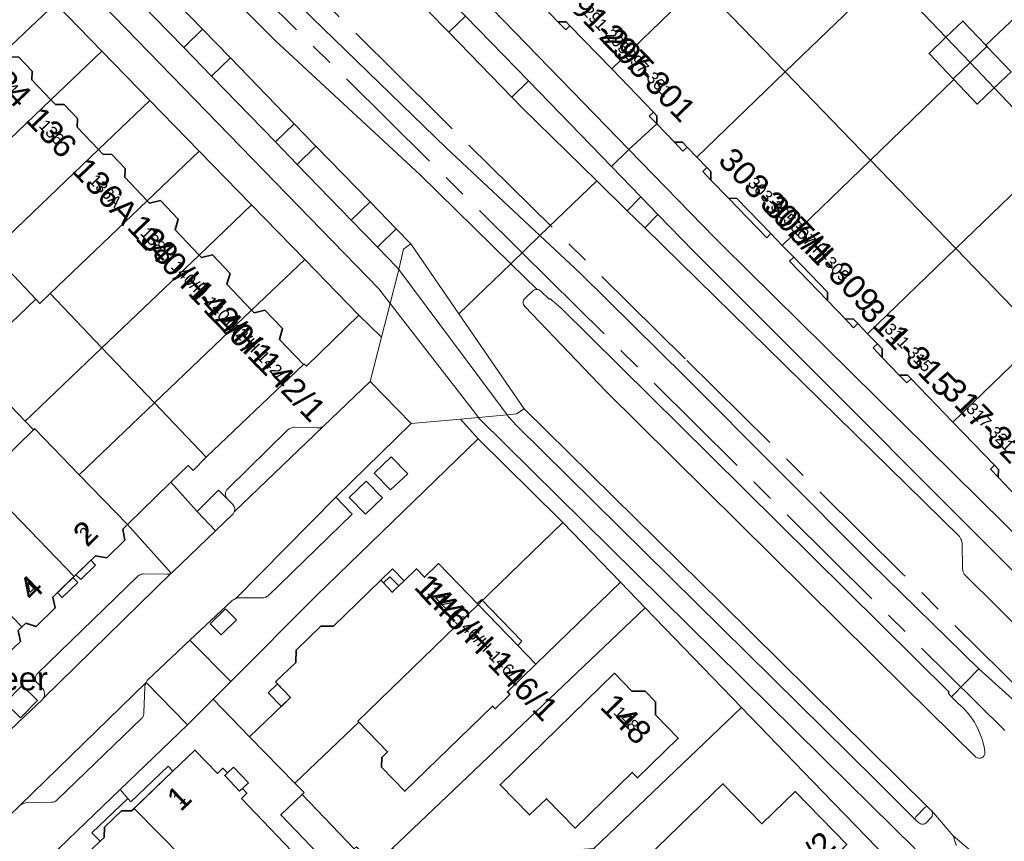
# Model space of a CAD drawing. Header units: metres. Extents: x 124322 to 125871, y 483990 to 485142.
# Tile 13 of 61: x 124445 to 124529, y 484522 to 484592. Entities that reach past the tile are written whole.
import ezdxf
from ezdxf.enums import TextEntityAlignment as Align

# ---------------------------------------------------------------- set-up
doc = ezdxf.new("R2010")
doc.units = ezdxf.units.M
doc.linetypes.add('AM-AS', pattern=[16, 10, -2, 2, -2])
for name, color, linetype, lineweight in [('B-RO-AM-AS_SPOOR_TRAM-G', 10, 'AM-AS', 18), ('B-RO-OG-BEBOUWING-GV', 7, 'Continuous', 35), ('B-RO-OG-BEBOUWING-T18', 7, 'Continuous', 18), ('B-RO-OG-BEBOUWING-T18 @ 0.5', 7, 'Continuous', 18), ('B-RO-OG-BEBOUWING-T18 @ 1', 7, 'Continuous', 18), ('B-RO-OG-BEBOUWING_BORDES-GV', 7, 'Continuous', 18), ('B-RO-OG-BEBOUWING_LUIFEL-GV', 7, 'Continuous', 18), ('B-RO-OG-BEBOUWING_TRAP-GV', 7, 'Continuous', 18), ('B-RO-OG-TERREIN_ERF-GV', 7, 'Continuous', 0), ('B-RO-OG-TOPOGRAFIE-T18', 7, 'Continuous', 18), ('B-RO-OG-TOPOGRAFIE-T18 @ 0.5', 7, 'Continuous', 18), ('B-RO-OG-TOPOGRAFIE-T18 @ 1', 7, 'Continuous', 18), ('B-RO-VH-VERHARDING_GESLOTEN-GV', 252, 'Continuous', 18), ('B-RO-VH-VERHARDING_OPEN-GV', 7, 'Continuous', 9)]:
    doc.layers.add(name, color=color, linetype=linetype, lineweight=lineweight)
doc.styles.add('IBstijl', font='arial.ttf', dxfattribs={"height": 2})

# ---------------------------------------------------------------- blocks, each defined once
blk = doc.blocks.new('*U141')
at = {"layer": 'B-RO-OG-TOPOGRAFIE-T18 @ 0.5', "style": 'IBstijl'}
blk.add_text('Watergraafsmeer', height=1, dxfattribs=at).set_placement((124436.784, 484535.706), align=Align.MIDDLE)
at = {"layer": 'B-RO-OG-TOPOGRAFIE-T18 @ 1', "style": 'IBstijl'}
blk.add_text('Watergraafsmeer', height=2, dxfattribs=at).set_placement((124436.784, 484535.706), align=Align.MIDDLE)
blk = doc.blocks.new('*U203')
at = {"layer": 'B-RO-OG-BEBOUWING-T18 @ 0.5', "style": 'IBstijl'}
blk.add_text('134', height=1, rotation=-46.4, dxfattribs=at).set_placement((124444.013, 484587.012), align=Align.MIDDLE)
at = {"layer": 'B-RO-OG-BEBOUWING-T18 @ 1', "style": 'IBstijl'}
blk.add_text('134', height=2, rotation=-46.4, dxfattribs=at).set_placement((124444.013, 484587.012), align=Align.MIDDLE)
blk = doc.blocks.new('*U258')
at = {"layer": 'B-RO-OG-BEBOUWING-T18 @ 0.5', "style": 'IBstijl'}
blk.add_text('291-295', height=1, rotation=-46, dxfattribs=at).set_placement((124495.364, 484591.478), align=Align.MIDDLE)
at = {"layer": 'B-RO-OG-BEBOUWING-T18 @ 1', "style": 'IBstijl'}
blk.add_text('291-295', height=2, rotation=-46, dxfattribs=at).set_placement((124495.364, 484591.478), align=Align.MIDDLE)
blk = doc.blocks.new('*U261')
at = {"layer": 'B-RO-OG-BEBOUWING-T18 @ 0.5', "style": 'IBstijl'}
blk.add_text('2', height=1, rotation=44.3, dxfattribs=at).set_placement((124450.776, 484548.404), align=Align.MIDDLE)
at = {"layer": 'B-RO-OG-BEBOUWING-T18 @ 1', "style": 'IBstijl'}
blk.add_text('2', height=2, rotation=44.3, dxfattribs=at).set_placement((124450.776, 484548.404), align=Align.MIDDLE)
blk = doc.blocks.new('*U262')
at = {"layer": 'B-RO-OG-BEBOUWING-T18 @ 0.5', "style": 'IBstijl'}
blk.add_text('142/H-142/1', height=1, rotation=-46.4, dxfattribs=at).set_placement((124465.537, 484564.043), align=Align.MIDDLE)
at = {"layer": 'B-RO-OG-BEBOUWING-T18 @ 1', "style": 'IBstijl'}
blk.add_text('142/H-142/1', height=2, rotation=-46.4, dxfattribs=at).set_placement((124465.537, 484564.043), align=Align.MIDDLE)
blk = doc.blocks.new('*U263')
at = {"layer": 'B-RO-OG-BEBOUWING-T18 @ 0.5', "style": 'IBstijl'}
blk.add_text('136', height=1, rotation=-46.4, dxfattribs=at).set_placement((124447.91, 484582.704), align=Align.MIDDLE)
at = {"layer": 'B-RO-OG-BEBOUWING-T18 @ 1', "style": 'IBstijl'}
blk.add_text('136', height=2, rotation=-46.4, dxfattribs=at).set_placement((124447.91, 484582.704), align=Align.MIDDLE)
blk = doc.blocks.new('*U265')
at = {"layer": 'B-RO-OG-BEBOUWING-T18 @ 0.5', "style": 'IBstijl'}
blk.add_text('4', height=1, rotation=44.3, dxfattribs=at).set_placement((124446.117, 484543.729), align=Align.MIDDLE)
at = {"layer": 'B-RO-OG-BEBOUWING-T18 @ 1', "style": 'IBstijl'}
blk.add_text('4', height=2, rotation=44.3, dxfattribs=at).set_placement((124446.117, 484543.729), align=Align.MIDDLE)
blk = doc.blocks.new('*U269')
at = {"layer": 'B-RO-OG-BEBOUWING-T18 @ 0.5', "style": 'IBstijl'}
blk.add_text('136A', height=1, rotation=-46.4, dxfattribs=at).set_placement((124452.516, 484577.682), align=Align.MIDDLE)
at = {"layer": 'B-RO-OG-BEBOUWING-T18 @ 1', "style": 'IBstijl'}
blk.add_text('136A', height=2, rotation=-46.4, dxfattribs=at).set_placement((124452.516, 484577.682), align=Align.MIDDLE)
blk = doc.blocks.new('*U273')
at = {"layer": 'B-RO-OG-BEBOUWING-T18 @ 0.5', "style": 'IBstijl'}
blk.add_text('303-305/1', height=1, rotation=-46, dxfattribs=at).set_placement((124509.952, 484576.381), align=Align.MIDDLE)
at = {"layer": 'B-RO-OG-BEBOUWING-T18 @ 1', "style": 'IBstijl'}
blk.add_text('303-305/1', height=2, rotation=-46, dxfattribs=at).set_placement((124509.952, 484576.381), align=Align.MIDDLE)
blk = doc.blocks.new('*U275')
at = {"layer": 'B-RO-OG-BEBOUWING-T18 @ 0.5', "style": 'IBstijl'}
blk.add_text('307/H-309', height=1, rotation=-46, dxfattribs=at).set_placement((124513.68, 484572.523), align=Align.MIDDLE)
at = {"layer": 'B-RO-OG-BEBOUWING-T18 @ 1', "style": 'IBstijl'}
blk.add_text('307/H-309', height=2, rotation=-46, dxfattribs=at).set_placement((124513.68, 484572.523), align=Align.MIDDLE)
blk = doc.blocks.new('*U334')
at = {"layer": 'B-RO-OG-BEBOUWING-T18 @ 0.5', "style": 'IBstijl'}
blk.add_text('317-321', height=1, rotation=-46, dxfattribs=at).set_placement((124528.225, 484557.47), align=Align.MIDDLE)
at = {"layer": 'B-RO-OG-BEBOUWING-T18 @ 1', "style": 'IBstijl'}
blk.add_text('317-321', height=2, rotation=-46, dxfattribs=at).set_placement((124528.225, 484557.47), align=Align.MIDDLE)
blk = doc.blocks.new('*U355')
at = {"layer": 'B-RO-OG-BEBOUWING-T18 @ 0.5', "style": 'IBstijl'}
blk.add_text('138', height=1, rotation=-46.4, dxfattribs=at).set_placement((124456.593, 484573.503), align=Align.MIDDLE)
at = {"layer": 'B-RO-OG-BEBOUWING-T18 @ 1', "style": 'IBstijl'}
blk.add_text('138', height=2, rotation=-46.4, dxfattribs=at).set_placement((124456.593, 484573.503), align=Align.MIDDLE)
blk = doc.blocks.new('*U359')
at = {"layer": 'B-RO-OG-BEBOUWING-T18 @ 0.5', "style": 'IBstijl'}
blk.add_text('311-315', height=1, rotation=-46, dxfattribs=at).set_placement((124521.217, 484564.285), align=Align.MIDDLE)
at = {"layer": 'B-RO-OG-BEBOUWING-T18 @ 1', "style": 'IBstijl'}
blk.add_text('311-315', height=2, rotation=-46, dxfattribs=at).set_placement((124521.217, 484564.285), align=Align.MIDDLE)
blk = doc.blocks.new('*U362')
at = {"layer": 'B-RO-OG-BEBOUWING-T18 @ 0.5', "style": 'IBstijl'}
blk.add_text('297-301', height=1, rotation=-46, dxfattribs=at).set_placement((124498.924, 484587.793), align=Align.MIDDLE)
at = {"layer": 'B-RO-OG-BEBOUWING-T18 @ 1', "style": 'IBstijl'}
blk.add_text('297-301', height=2, rotation=-46, dxfattribs=at).set_placement((124498.924, 484587.793), align=Align.MIDDLE)
blk = doc.blocks.new('*U373')
at = {"layer": 'B-RO-OG-BEBOUWING-T18 @ 0.5', "style": 'IBstijl'}
blk.add_text('140/H-140/1', height=1, rotation=-46.4, dxfattribs=at).set_placement((124461.066, 484568.707), align=Align.MIDDLE)
at = {"layer": 'B-RO-OG-BEBOUWING-T18 @ 1', "style": 'IBstijl'}
blk.add_text('140/H-140/1', height=2, rotation=-46.4, dxfattribs=at).set_placement((124461.066, 484568.707), align=Align.MIDDLE)
blk = doc.blocks.new('*U380')
at = {"layer": 'B-RO-OG-BEBOUWING-T18 @ 0.5', "style": 'IBstijl'}
blk.add_text('146/H-146/1', height=1, rotation=-45.9, dxfattribs=at).set_placement((124485.378, 484538.419), align=Align.MIDDLE)
at = {"layer": 'B-RO-OG-BEBOUWING-T18 @ 1', "style": 'IBstijl'}
blk.add_text('146/H-146/1', height=2, rotation=-45.9, dxfattribs=at).set_placement((124485.378, 484538.419), align=Align.MIDDLE)
blk = doc.blocks.new('*U385')
at = {"layer": 'B-RO-OG-BEBOUWING-T18 @ 0.5', "style": 'IBstijl'}
blk.add_text('239/H-239/2', height=1, rotation=44.1, dxfattribs=at).set_placement((124508.896, 484517.024), align=Align.MIDDLE)
at = {"layer": 'B-RO-OG-BEBOUWING-T18 @ 1', "style": 'IBstijl'}
blk.add_text('239/H-239/2', height=2, rotation=44.1, dxfattribs=at).set_placement((124508.896, 484517.024), align=Align.MIDDLE)
blk = doc.blocks.new('*U387')
at = {"layer": 'B-RO-OG-BEBOUWING-T18 @ 0.5', "style": 'IBstijl'}
blk.add_text('148', height=1, rotation=-45.4, dxfattribs=at).set_placement((124497.083, 484532.524), align=Align.MIDDLE)
at = {"layer": 'B-RO-OG-BEBOUWING-T18 @ 1', "style": 'IBstijl'}
blk.add_text('148', height=2, rotation=-45.4, dxfattribs=at).set_placement((124497.083, 484532.524), align=Align.MIDDLE)
blk = doc.blocks.new('*U390')
at = {"layer": 'B-RO-OG-BEBOUWING-T18 @ 0.5', "style": 'IBstijl'}
blk.add_text('1', height=1, rotation=43.8, dxfattribs=at).set_placement((124458.795, 484525.76), align=Align.MIDDLE)
at = {"layer": 'B-RO-OG-BEBOUWING-T18 @ 1', "style": 'IBstijl'}
blk.add_text('1', height=2, rotation=43.8, dxfattribs=at).set_placement((124458.795, 484525.76), align=Align.MIDDLE)
blk = doc.blocks.new('*U391')
at = {"layer": 'B-RO-OG-BEBOUWING-T18 @ 0.5', "style": 'IBstijl'}
blk.add_text('144', height=1, rotation=-45.9, dxfattribs=at).set_placement((124481.159, 484542.771), align=Align.MIDDLE)
at = {"layer": 'B-RO-OG-BEBOUWING-T18 @ 1', "style": 'IBstijl'}
blk.add_text('144', height=2, rotation=-45.9, dxfattribs=at).set_placement((124481.159, 484542.771), align=Align.MIDDLE)

msp = doc.modelspace()

# ---------------------------------------------------------------- linework, layer by layer
at = {"layer": 'B-RO-AM-AS_SPOOR_TRAM-G'}
for points in [[(124532.304, 484533.476), (124520.749, 484544.908), (124502.113, 484563.328), (124481.045, 484584.129), (124464.011, 484600.957)], [(124461.74, 484598.494), (124488.081, 484572.476), (124510.977, 484549.827), (124530.024, 484530.976)]]:
    msp.add_lwpolyline(points, dxfattribs=at)
at = {"layer": 'B-RO-OG-BEBOUWING-GV'}
for points in [[(124496.076, 484602.967), (124488.525, 484595.673), (124489.36, 484594.808), (124489.742, 484594.413), (124489.73, 484593.705), (124491.23, 484592.153), (124491.944, 484592.134), (124492.257, 484591.811), (124495.825, 484588.118), (124503.374, 484595.411)], [(124503.374, 484595.411), (124495.825, 484588.118), (124499.404, 484584.415), (124499.703, 484584.106), (124499.683, 484583.406), (124501.19, 484581.846), (124501.891, 484581.842), (124502.287, 484581.432), (124503.125, 484580.565), (124510.673, 484587.856)], [(124524.426, 484590.823), (124526.489, 484588.654), (124527.938, 484590.033), (124527.838, 484590.138), (124525.874, 484592.203)], [(124524.426, 484590.823), (124522.979, 484589.444), (124525.043, 484587.273), (124526.489, 484588.654)], [(124447.843, 484585.477), (124446.212, 484587.183), (124446.229, 484587.931), (124445.089, 484589.125), (124444.342, 484589.144), (124443.91, 484589.59), (124441.36, 484587.156), (124434.34, 484580.455), (124434.459, 484580.33), (124438.271, 484576.342), (124438.645, 484576.699)], [(124527.938, 484590.033), (124526.489, 484588.654), (124528.553, 484586.482), (124530.001, 484587.862)], [(124526.489, 484588.654), (124525.043, 484587.273), (124525.113, 484587.198), (124527.106, 484585.103), (124528.553, 484586.482)], [(124510.673, 484587.856), (124503.125, 484580.565), (124503.975, 484579.685), (124504.322, 484579.326), (124504.323, 484578.604), (124505.823, 484577.052), (124506.538, 484577.033), (124509.448, 484574.021), (124510.426, 484573.01), (124517.972, 484580.3)], [(124451.917, 484581.208), (124450.092, 484583.118), (124450.109, 484583.866), (124448.969, 484585.06), (124448.222, 484585.079), (124447.843, 484585.477), (124438.645, 484576.699), (124442.719, 484572.43)], [(124456.084, 484576.834), (124454.166, 484578.849), (124454.183, 484579.597), (124453.043, 484580.791), (124452.296, 484580.81), (124451.917, 484581.208), (124442.719, 484572.43), (124446.551, 484568.416), (124446.89, 484568.06), (124447.766, 484568.896)], [(124517.972, 484580.3), (124510.426, 484573.01), (124511.4, 484572.002), (124514.289, 484569.012), (124514.291, 484568.29), (124515.798, 484566.73), (124516.505, 484566.719), (124516.887, 484566.324), (124517.725, 484565.456), (124525.27, 484572.745)], [(124460.517, 484572.19), (124458.467, 484574.336), (124458.735, 484575.261), (124457.225, 484576.843), (124456.291, 484576.616), (124456.084, 484576.834), (124447.766, 484568.896), (124452.199, 484564.252)], [(124525.27, 484572.745), (124517.725, 484565.456), (124518.561, 484564.591), (124518.978, 484564.16), (124518.979, 484563.438), (124520.438, 484561.929), (124521.145, 484561.917), (124521.451, 484561.601), (124525.025, 484557.902), (124532.569, 484565.19)], [(124465.016, 484567.477), (124462.9, 484569.692), (124463.168, 484570.617), (124461.658, 484572.199), (124460.724, 484571.972), (124460.517, 484572.19), (124452.199, 484564.252), (124456.697, 484559.538)], [(124469.45, 484562.831), (124467.399, 484564.979), (124467.669, 484565.901), (124466.157, 484567.486), (124465.223, 484567.259), (124465.016, 484567.477), (124456.697, 484559.538), (124461.131, 484554.892)], [(124539.348, 484558.172), (124532.569, 484565.19), (124525.025, 484557.902), (124528.591, 484554.212), (124528.938, 484553.853), (124528.884, 484553.189), (124530.384, 484551.636), (124531.099, 484551.618), (124532.39, 484550.279), (124533.262, 484551.105), (124533.188, 484551.182), (124539.284, 484557.071)], [(124450.258, 484553.393), (124446.456, 484557.322), (124446.357, 484557.227), (124443.544, 484554.503), (124443.127, 484554.934), (124441.467, 484553.327), (124449.826, 484544.694), (124451.653, 484546.474), (124452.62, 484546.298), (124454.174, 484547.812), (124454, 484548.741), (124454.382, 484549.132)], [(124441.467, 484553.327), (124439.808, 484551.721), (124440.226, 484551.29), (124437.426, 484548.578), (124445.362, 484540.382), (124445.686, 484540.695), (124446.574, 484540.408), (124448.214, 484542.007), (124448, 484542.915), (124449.826, 484544.694)], [(124437.426, 484548.578), (124434.624, 484545.866), (124434.207, 484546.297), (124432.547, 484544.69), (124440.896, 484536.067), (124442.716, 484537.825), (124443.616, 484537.583), (124445.228, 484539.139), (124445.038, 484540.07), (124445.362, 484540.382)], [(124484.403, 484542.297), (124481.012, 484545.794), (124479.807, 484544.625), (124479.111, 484545.343), (124478.071, 484544.334), (124477.611, 484543.888), (124477.051, 484543.345), (124476.295, 484544.144), (124476.073, 484544.378), (124472.02, 484540.447), (124470.946, 484540.451), (124468.834, 484538.405), (124468.795, 484537.338), (124467.065, 484535.679), (124468.343, 484534.341), (124464.838, 484530.968), (124468.706, 484527.03), (124474.19, 484532.245), (124474.117, 484532.322)], [(124489.342, 484537.205), (124484.403, 484542.297), (124474.117, 484532.322), (124474.19, 484532.245), (124476.647, 484529.711), (124476.145, 484529.224), (124476.131, 484528.375), (124478.122, 484526.322), (124485.639, 484533.613), (124485.861, 484533.384), (124487.124, 484534.609), (124486.902, 484534.838)], [(124496.07, 484536.42), (124486.281, 484526.888), (124488.805, 484524.296), (124490.237, 484525.69), (124492.69, 484523.17), (124497.587, 484527.938), (124498.041, 484527.472), (124501.519, 484530.86), (124499.573, 484532.859), (124499.589, 484533.984), (124498.697, 484534.901), (124497.563, 484534.887)], [(124464.147, 484525.699), (124464.618, 484526.15), (124464.223, 484526.562), (124463.992, 484526.341), (124462.717, 484527.668), (124462.948, 484527.89), (124462.554, 484528.301), (124462.084, 484527.85), (124460.166, 484529.848), (124458.276, 484528.034), (124454.972, 484524.863), (124465.429, 484514.247), (124467.96, 484516.677), (124468.859, 484516.665), (124470.904, 484518.642)], [(124496.904, 484518.783), (124501.654, 484513.939), (124503.798, 484516.03), (124507.17, 484512.569), (124513.449, 484518.65), (124513.101, 484519.008), (124515.937, 484521.772), (124511.519, 484526.305), (124508.683, 484523.541), (124505.34, 484526.969)], [(124469.341, 484526.061), (124467.514, 484524.311), (124471.974, 484519.652), (124473.801, 484521.402)], [(124454.972, 484524.863), (124454.741, 484524.641), (124453.872, 484524.638), (124452.429, 484523.253), (124452.389, 484522.385), (124452.043, 484522.052), (124450.029, 484520.12), (124451.865, 484518.209), (124451.397, 484517.759), (124451.812, 484517.327), (124452.05, 484517.555), (124453.332, 484516.221), (124453.094, 484515.992), (124453.509, 484515.56), (124453.977, 484516.008), (124460.777, 484508.913), (124462.843, 484510.963), (124462.853, 484511.471), (124465.581, 484514.089), (124465.429, 484514.247)]]:
    msp.add_lwpolyline(points, close=True, dxfattribs=at)
at = {"layer": 'B-RO-OG-BEBOUWING_BORDES-GV'}
msp.add_lwpolyline([(124458.276, 484528.034), (124457.862, 484528.468), (124454.687, 484525.422), (124454.41, 484525.71), (124451.351, 484522.774), (124452.043, 484522.052), (124452.389, 484522.385), (124452.429, 484523.253), (124453.872, 484524.638), (124454.741, 484524.641)], close=True, dxfattribs=at)
at = {"layer": 'B-RO-OG-BEBOUWING_LUIFEL-GV'}
for points in [[(124451.253, 484546.084), (124449.985, 484544.849), (124450.396, 484544.426), (124451.666, 484545.658)], [(124449.728, 484544.598), (124448.41, 484543.314), (124448.817, 484542.894), (124450.138, 484544.175)], [(124484.323, 484542.381), (124484.403, 484542.297), (124487.79, 484538.806), (124488.149, 484539.155), (124484.682, 484542.73)], [(124467.217, 484535.52), (124466.427, 484534.754), (124467.559, 484533.586), (124468.343, 484534.341)]]:
    msp.add_lwpolyline(points, close=True, dxfattribs=at)
at = {"layer": 'B-RO-OG-BEBOUWING_TRAP-GV'}
for points in [[(124476.073, 484544.378), (124476.295, 484544.144), (124476.846, 484544.678), (124477.611, 484543.888), (124478.071, 484544.334), (124477.076, 484545.361)], [(124476.295, 484544.144), (124477.051, 484543.345), (124477.611, 484543.888), (124476.846, 484544.678)], [(124462.948, 484527.89), (124462.717, 484527.668), (124463.992, 484526.341), (124464.743, 484527.061), (124463.468, 484528.389)]]:
    msp.add_lwpolyline(points, close=True, dxfattribs=at)
at = {"layer": 'B-RO-OG-TERREIN_ERF-GV'}
for points in [[(124527.521, 484604.325), (124519.153, 484596.369), (124519.312, 484596.201), (124524.426, 484590.823), (124525.874, 484592.203), (124527.838, 484590.138), (124534.756, 484596.715)], [(124439.039, 484603.162), (124430.854, 484595.231), (124424.899, 484589.45), (124425.063, 484589.281), (124425.151, 484589.366), (124426.741, 484587.719), (124434.066, 484594.787), (124434.212, 484594.636), (124435.654, 484594.64), (124435.804, 484594.785), (124437.679, 484592.84), (124437.53, 484592.696), (124437.521, 484591.279), (124437.667, 484591.128), (124437.594, 484591.058), (124439.309, 484589.279), (124441.36, 484587.156), (124443.91, 484589.59), (124448.233, 484593.716)], [(124519.312, 484596.201), (124519.153, 484596.369), (124514.083, 484601.701), (124512.636, 484600.322), (124510.636, 484602.426), (124503.374, 484595.411), (124510.673, 484587.856)], [(124524.426, 484590.823), (124519.312, 484596.201), (124510.673, 484587.856), (124517.972, 484580.3), (124525.113, 484587.198), (124525.043, 484587.273), (124522.979, 484589.444)], [(124541.991, 484589.106), (124534.756, 484596.715), (124527.838, 484590.138), (124527.938, 484590.033), (124530.001, 484587.862), (124528.553, 484586.482), (124533.623, 484581.15)], [(124452.203, 484589.638), (124448.233, 484593.716), (124443.91, 484589.59), (124444.342, 484589.144), (124445.089, 484589.125), (124446.229, 484587.931), (124446.212, 484587.183), (124447.843, 484585.477)], [(124492.257, 484591.811), (124491.944, 484592.134), (124491.23, 484592.153), (124491.897, 484591.463)], [(124456.319, 484585.41), (124452.203, 484589.638), (124447.843, 484585.477), (124448.222, 484585.079), (124448.969, 484585.06), (124450.109, 484583.866), (124450.092, 484583.118), (124451.917, 484581.208)], [(124533.789, 484580.975), (124533.623, 484581.15), (124528.553, 484586.482), (124527.106, 484585.103), (124525.113, 484587.198), (124517.972, 484580.3), (124525.27, 484572.745)], [(124460.533, 484581.081), (124456.319, 484585.41), (124451.917, 484581.208), (124452.296, 484580.81), (124453.043, 484580.791), (124454.183, 484579.597), (124454.166, 484578.849), (124456.084, 484576.834)], [(124499.404, 484584.415), (124499.044, 484584.067), (124499.631, 484583.46), (124499.683, 484583.406), (124499.703, 484584.106)], [(124501.19, 484581.846), (124501.927, 484581.084), (124502.287, 484581.432), (124501.891, 484581.842)], [(124460.533, 484581.081), (124456.084, 484576.834), (124456.291, 484576.616), (124457.225, 484576.843), (124458.735, 484575.261), (124458.467, 484574.336), (124460.517, 484572.19), (124465.011, 484576.479)], [(124538.958, 484575.539), (124533.789, 484580.975), (124525.27, 484572.745), (124532.569, 484565.19), (124538.87, 484571.278), (124538.854, 484571.295), (124539.578, 484571.985), (124537.51, 484574.159)], [(124503.975, 484579.685), (124503.615, 484579.337), (124504.323, 484578.604), (124504.322, 484579.326)], [(124505.823, 484577.052), (124509.088, 484573.673), (124509.448, 484574.021), (124506.538, 484577.033)], [(124465.011, 484576.479), (124460.517, 484572.19), (124460.724, 484571.972), (124461.658, 484572.199), (124463.168, 484570.617), (124462.9, 484569.692), (124465.016, 484567.477), (124469.556, 484571.81)], [(124446.551, 484568.416), (124442.719, 484572.43), (124434.622, 484564.703), (124435.055, 484564.244), (124435.336, 484563.945), (124436.207, 484564.796), (124439.678, 484564.199), (124440.85, 484562.976)], [(124469.556, 484571.81), (124465.016, 484567.477), (124465.223, 484567.259), (124466.157, 484567.486), (124467.669, 484565.901), (124467.399, 484564.979), (124469.45, 484562.831), (124469.495, 484562.882), (124469.699, 484562.699), (124474.179, 484567.061)], [(124511.4, 484572.002), (124511.04, 484571.654), (124514.291, 484568.29), (124514.289, 484569.012)], [(124452.199, 484564.252), (124447.766, 484568.896), (124446.89, 484568.06), (124446.551, 484568.416), (124440.85, 484562.976), (124445.632, 484557.984)], [(124515.798, 484566.73), (124516.527, 484565.976), (124516.887, 484566.324), (124516.505, 484566.719)], [(124456.697, 484559.538), (124452.199, 484564.252), (124445.632, 484557.984), (124446.357, 484557.227), (124446.456, 484557.322), (124450.258, 484553.393)], [(124518.561, 484564.591), (124518.201, 484564.243), (124518.979, 484563.438), (124518.978, 484564.16)], [(124440.85, 484562.976), (124438.428, 484560.665), (124439.684, 484559.333), (124437.598, 484557.323), (124441.467, 484553.327), (124443.127, 484554.934), (124443.544, 484554.503), (124446.357, 484557.227), (124445.632, 484557.984)], [(124521.451, 484561.601), (124521.145, 484561.917), (124520.438, 484561.929), (124521.091, 484561.253)], [(124461.131, 484554.892), (124456.697, 484559.538), (124450.258, 484553.393), (124454.382, 484549.132), (124458.114, 484552.751), (124459.596, 484554.188), (124460.009, 484553.755)], [(124491.643, 484549.318), (124491.367, 484549.604), (124484.41, 484556.475), (124470.606, 484543.097), (124463.246, 484535.706), (124461.737, 484534.19), (124464.838, 484530.968), (124468.343, 484534.341), (124467.065, 484535.679), (124468.795, 484537.338), (124468.834, 484538.405), (124470.946, 484540.451), (124472.02, 484540.447), (124476.073, 484544.378), (124477.076, 484545.361), (124478.071, 484544.334), (124479.111, 484545.343), (124479.807, 484544.625), (124481.012, 484545.794), (124484.403, 484542.297)], [(124528.591, 484554.212), (124528.231, 484553.864), (124528.884, 484553.189), (124528.938, 484553.853)], [(124496.57, 484544.217), (124491.643, 484549.318), (124484.403, 484542.297), (124489.342, 484537.205)], [(124476.073, 484544.378), (124476.295, 484544.144), (124476.846, 484544.678), (124477.611, 484543.888), (124478.071, 484544.334), (124477.076, 484545.361)], [(124476.295, 484544.144), (124477.051, 484543.345), (124477.611, 484543.888), (124476.846, 484544.678)], [(124498.694, 484542.018), (124496.57, 484544.217), (124489.342, 484537.205), (124486.902, 484534.838), (124487.124, 484534.609), (124485.861, 484533.384), (124485.639, 484533.613), (124478.122, 484526.322), (124476.131, 484528.375), (124476.145, 484529.224), (124476.647, 484529.711), (124474.19, 484532.245), (124468.706, 484527.03), (124469.5, 484526.213), (124469.341, 484526.061), (124473.801, 484521.402), (124473.99, 484521.583), (124475.542, 484519.983), (124477.08, 484521.447)], [(124506.921, 484533.501), (124498.694, 484542.018), (124477.08, 484521.447), (124481.356, 484517.058), (124485.39, 484520.84), (124494.303, 484521.436)], [(124496.07, 484536.42), (124497.563, 484534.887), (124498.697, 484534.901), (124499.589, 484533.984), (124499.573, 484532.859), (124501.519, 484530.86), (124498.041, 484527.472), (124497.587, 484527.938), (124492.69, 484523.17), (124490.237, 484525.69), (124488.805, 484524.296), (124486.281, 484526.888)], [(124506.921, 484533.501), (124494.303, 484521.436), (124496.904, 484518.783), (124505.34, 484526.969), (124508.683, 484523.541), (124511.519, 484526.305), (124515.937, 484521.772), (124513.101, 484519.008), (124513.449, 484518.65), (124507.17, 484512.569), (124503.798, 484516.03), (124501.654, 484513.939), (124507.693, 484507.78), (124510.749, 484510.188), (124520.044, 484519.327), (124520.349, 484519.634), (124513.008, 484527.2)], [(124458.276, 484528.034), (124457.862, 484528.468), (124454.687, 484525.422), (124454.41, 484525.71), (124451.351, 484522.774), (124452.043, 484522.052), (124452.389, 484522.385), (124452.429, 484523.253), (124453.872, 484524.638), (124454.741, 484524.641), (124454.972, 484524.863)], [(124462.948, 484527.89), (124462.717, 484527.668), (124463.992, 484526.341), (124464.223, 484526.562), (124464.743, 484527.061), (124463.468, 484528.389)]]:
    msp.add_lwpolyline(points, close=True, dxfattribs=at)
for points in [[(124471.974, 484519.652), (124467.514, 484524.311), (124469.341, 484526.061), (124469.5, 484526.213), (124468.706, 484527.03), (124464.838, 484530.968), (124461.737, 484534.19), (124459.532, 484532.007), (124453.776, 484526.485), (124454.41, 484525.71), (124454.687, 484525.422), (124457.862, 484528.468), (124458.276, 484528.034), (124460.166, 484529.848), (124462.084, 484527.85), (124462.554, 484528.301), (124462.948, 484527.89), (124463.468, 484528.389), (124464.743, 484527.061), (124464.223, 484526.562), (124464.618, 484526.15), (124464.147, 484525.699), (124470.904, 484518.642)], [(124450.029, 484520.12), (124452.043, 484522.052), (124451.351, 484522.774), (124454.41, 484525.71), (124453.776, 484526.485), (124445.578, 484518.62)]]:
    msp.add_lwpolyline(points, dxfattribs=at)
at = {"layer": 'B-RO-VH-VERHARDING_GESLOTEN-GV'}
for points in [[(124426.294, 484651.484), (124432.756, 484644.693), (124434.544, 484642.814), (124435.776, 484641.519), (124448.449, 484628.533), (124457.328, 484619.388), (124460.86, 484615.751), (124467.59, 484608.821), (124470.09, 484606.246), (124474.933, 484601.258), (124478.06, 484598.038), (124483.319, 484592.622), (124488.696, 484587.085), (124495.806, 484579.763), (124497.306, 484581.213), (124449.542, 484630.367), (124448.913, 484631.017), (124446.943, 484633.052), (124438.328, 484641.961), (124405.886, 484675.746)], [(124408.748, 484650.136), (124419.858, 484638.676), (124429.636, 484628.617), (124444.321, 484613.477), (124455.501, 484602.087), (124467.066, 484590.522), (124479.437, 484579.061), (124487.202, 484571.447), (124489.689, 484573.851), (124481.665, 484581.361), (124466.35, 484596.256), (124455.485, 484607.191), (124445.427, 484617.424), (124432.284, 484631.128), (124423.978, 484639.784), (124423.978, 484644.025), (124417.354, 484651.104)], [(124417.354, 484651.104), (124423.978, 484644.025), (124423.978, 484639.784), (124432.284, 484631.128), (124445.427, 484617.424), (124455.485, 484607.191), (124466.35, 484596.256), (124481.665, 484581.361), (124489.689, 484573.851), (124494.544, 484578.543), (124488.146, 484584.815), (124487.278, 484585.707), (124481.892, 484591.242), (124476.626, 484596.653), (124473.495, 484599.871), (124468.645, 484604.854), (124466.153, 484607.415), (124464.395, 484609.222), (124459.411, 484614.35), (124455.887, 484617.975), (124445.022, 484629.154), (124436.966, 484637.45), (124433.107, 484641.44)], [(124445.141, 484607.62), (124447.167, 484605.547), (124452.271, 484600.307), (124453.266, 484599.282), (124455.562, 484596.917), (124460.811, 484591.511), (124463.198, 484589.053), (124468.664, 484583.424), (124470.514, 484581.518), (124475.148, 484576.746), (124477.396, 484574.431), (124478.652, 484573.137), (124482.761, 484567.154), (124487.202, 484571.447), (124479.437, 484579.061), (124467.066, 484590.522), (124455.501, 484602.087), (124444.321, 484613.477)], [(124497.306, 484581.213), (124495.806, 484579.763), (124498.334, 484577.159), (124499.786, 484575.664), (124502.824, 484572.534), (124536.524, 484538.827), (124536.744, 484538.602)], [(124541.882, 484536.074), (124541.921, 484536.053), (124541.959, 484536.029), (124538.229, 484540.545), (124505.334, 484572.969), (124504.619, 484573.686), (124497.306, 484581.213)], [(124498.658, 484574.509), (124497.156, 484575.982), (124494.544, 484578.543), (124489.689, 484573.851), (124493.16, 484570.602), (124502.132, 484561.735), (124517.974, 484545.859), (124527.243, 484536.799), (124541.236, 484524.196), (124546.189, 484528.954), (124538.161, 484534.829)], [(124525.575, 484548.114), (124498.658, 484574.509)], [(124489.689, 484573.851), (124487.202, 484571.447), (124489.443, 484569.249)], [(124489.759, 484569.113), (124490.478, 484568.417), (124490.545, 484568.474), (124491.461, 484567.688), (124504.252, 484555.048), (124524.714, 484534.808), (124524.62, 484534.708), (124524.909, 484534.412), (124527.243, 484536.799), (124517.974, 484545.859), (124502.132, 484561.735), (124493.16, 484570.602), (124489.689, 484573.851)], [(124489.443, 484569.249), (124487.202, 484571.447), (124482.761, 484567.154), (124488.332, 484559.043), (124501.627, 484545.947), (124505.226, 484542.414), (124522.891, 484524.973), (124523.118, 484524.752), (124523.155, 484524.713), (124523.182, 484524.678), (124525.033, 484522.509), (124532.727, 484516.023), (124541.236, 484524.196), (124527.243, 484536.799)], [(124488.413, 484568.504), (124489.039, 484569.099)], [(124526.981, 484529.247), (124520.941, 484535.211), (124498.183, 484557.734), (124495.331, 484560.559), (124488.389, 484567.784)], [(124486.876, 484558.529), (124484.42, 484558.305), (124484.501, 484558.203), (124500.182, 484542.722), (124516.079, 484527.019), (124521.802, 484521.391)], [(124522.085, 484523.659), (124521.808, 484523.907), (124518.389, 484527.311), (124487.72, 484557.577), (124487.035, 484558.315), (124486.876, 484558.529)], [(124525.85, 484545.315), (124525.803, 484547.583)], [(124534.602, 484536.399), (124534.365, 484536.585), (124526.091, 484544.781)], [(124527.243, 484536.799), (124524.909, 484534.412), (124525.462, 484533.847)], [(124525.282, 484521.795), (124525.3, 484521.762), (124525.315, 484521.727), (124525.033, 484522.509), (124523.182, 484524.678)], [(124523.141, 484524.045), (124522.766, 484523.664)], [(124538.314, 484510.147), (124541.057, 484508.813), (124541.458, 484508.663), (124532.727, 484516.023), (124525.033, 484522.509), (124525.315, 484521.727), (124525.323, 484521.704)]]:
    msp.add_lwpolyline(points, dxfattribs=at)
for points in [[(124459.205, 484589.94), (124455.338, 484593.92), (124453.942, 484595.351), (124451.657, 484597.693), (124445.554, 484603.95), (124443.518, 484606.058), (124442.523, 484607.079), (124439.429, 484606.817), (124475.906, 484569.299), (124476.875, 484568.046), (124477.539, 484570.627), (124477.612, 484570.948), (124477.454, 484571.159), (124475.783, 484572.878), (124473.546, 484575.181), (124468.921, 484579.94), (124467.055, 484581.861), (124461.591, 484587.485)], [(124477.612, 484570.948), (124477.539, 484570.627), (124476.875, 484568.046), (124483.876, 484558.995), (124484.42, 484558.305), (124486.876, 484558.529)], [(124476.96, 484554.939), (124475.516, 484553.53), (124476.895, 484552.111), (124478.372, 484553.487)], [(124474.813, 484552.845), (124473.373, 484551.439), (124474.748, 484550.024), (124476.212, 484551.427)]]:
    msp.add_lwpolyline(points, close=True, dxfattribs=at)
for points in [[(124489.039, 484569.099, -0.217278), (124489.443, 484569.249)], [(124489.443, 484569.249, -0.17176), (124489.759, 484569.113)], [(124488.389, 484567.784, -0.445188), (124488.413, 484568.504)], [(124525.715, 484547.9, 0.067222), (124525.575, 484548.114)], [(124525.803, 484547.583, 0.0877), (124525.715, 484547.9)], [(124525.919, 484545.041, -0.077258), (124525.85, 484545.315)], [(124526.091, 484544.781, -0.087176), (124525.919, 484545.041)], [(124525.462, 484533.847, -0.192228), (124527.762, 484529.636)], [(124527.762, 484529.636, -0.631885), (124526.981, 484529.247)], [(124523.182, 484524.678, -0.163087), (124523.273, 484524.365)], [(124522.425, 484523.508, -0.214247), (124522.085, 484523.659)], [(124522.766, 484523.664, -0.211212), (124522.425, 484523.508)], [(124523.273, 484524.365, -0.175992), (124523.141, 484524.045)]]:
    msp.add_lwpolyline(points, format="xyb", dxfattribs=at)
at = {"layer": 'B-RO-VH-VERHARDING_OPEN-GV'}
for points in [[(124449.542, 484630.367), (124497.306, 484581.213), (124499.683, 484583.406), (124499.631, 484583.46), (124499.044, 484584.067), (124499.404, 484584.415), (124495.825, 484588.118), (124492.257, 484591.811), (124491.897, 484591.463), (124491.23, 484592.153), (124489.73, 484593.705)], [(124520.438, 484561.929), (124518.979, 484563.438), (124518.201, 484564.243), (124518.561, 484564.591), (124517.725, 484565.456), (124516.887, 484566.324), (124516.527, 484565.976), (124515.798, 484566.73), (124514.291, 484568.29), (124511.04, 484571.654), (124511.4, 484572.002), (124510.426, 484573.01), (124509.448, 484574.021), (124509.088, 484573.673), (124505.823, 484577.052), (124504.323, 484578.604), (124503.615, 484579.337), (124503.975, 484579.685), (124503.125, 484580.565), (124502.287, 484581.432), (124501.927, 484581.084), (124501.19, 484581.846), (124499.683, 484583.406), (124497.306, 484581.213), (124504.619, 484573.686), (124505.334, 484572.969), (124538.229, 484540.545)], [(124499.786, 484575.664), (124498.658, 484574.509), (124525.575, 484548.114)], [(124536.524, 484538.827), (124502.824, 484572.534), (124499.786, 484575.664)], [(124489.039, 484569.099), (124488.413, 484568.504)], [(124525.462, 484533.847), (124524.909, 484534.412), (124524.62, 484534.708), (124524.714, 484534.808), (124504.252, 484555.048), (124491.461, 484567.688), (124490.545, 484568.474), (124490.478, 484568.417), (124489.759, 484569.113)], [(124488.389, 484567.784), (124495.331, 484560.559), (124498.183, 484557.734), (124520.941, 484535.211), (124526.981, 484529.247)], [(124475.151, 484561.366), (124476.136, 484565.181), (124474.179, 484567.061), (124469.699, 484562.699), (124469.495, 484562.882), (124469.45, 484562.831), (124461.131, 484554.892), (124460.009, 484553.755), (124459.596, 484554.188), (124458.114, 484552.751), (124460.344, 484550.257), (124462.176, 484552.083), (124462.937, 484551.327)], [(124535.361, 484548.713), (124535.817, 484548.451), (124533.262, 484551.105), (124532.39, 484550.279), (124532.037, 484549.925), (124530.384, 484551.636), (124528.884, 484553.189), (124528.231, 484553.864), (124528.591, 484554.212), (124525.025, 484557.902), (124521.451, 484561.601), (124521.091, 484561.253), (124520.438, 484561.929)], [(124463.603, 484542.774), (124463.644, 484542.792), (124472.213, 484551.473), (124478.661, 484557.781), (124475.151, 484561.366), (124471.173, 484557.563), (124471.137, 484557.533), (124471.098, 484557.506), (124463.536, 484550.227)], [(124471.098, 484557.506), (124471.137, 484557.533), (124471.173, 484557.563), (124475.151, 484561.366)], [(124488.332, 484559.043), (124487.673, 484558.601), (124486.876, 484558.529), (124487.035, 484558.315), (124487.72, 484557.577), (124518.389, 484527.311), (124521.808, 484523.907)], [(124522.891, 484524.973), (124505.226, 484542.414), (124501.627, 484545.947), (124488.332, 484559.043)], [(124484.41, 484556.475), (124482.881, 484558.165), (124478.661, 484557.781), (124472.213, 484551.473), (124473.616, 484550.031), (124466.432, 484543.046)], [(124484.42, 484558.305), (124482.881, 484558.165), (124484.41, 484556.475), (124491.367, 484549.604), (124491.643, 484549.318), (124496.57, 484544.217), (124498.694, 484542.018), (124506.921, 484533.501), (124513.008, 484527.2), (124520.349, 484519.634), (124521.568, 484518.373), (124521.801, 484518.603)], [(124521.802, 484521.391), (124516.079, 484527.019), (124500.182, 484542.722), (124484.501, 484558.203), (124484.42, 484558.305)], [(124463.536, 484550.227), (124471.098, 484557.506)], [(124468.699, 484557.475), (124470.651, 484557.403)], [(124470.651, 484557.403), (124468.699, 484557.475)], [(124463.327, 484542.624), (124459.729, 484539.24), (124463.246, 484535.706), (124470.606, 484543.097), (124484.41, 484556.475)], [(124462.97, 484552.202), (124468.116, 484557.231)], [(124468.116, 484557.231), (124462.97, 484552.202)], [(124460.344, 484550.257), (124458.114, 484552.751), (124454.382, 484549.132), (124458.139, 484544.98)], [(124472.213, 484551.473), (124463.644, 484542.792), (124463.742, 484542.829), (124463.843, 484542.86), (124465.929, 484542.858)], [(124466.432, 484543.046), (124473.616, 484550.031), (124472.213, 484551.473)], [(124462.937, 484551.327), (124463.41, 484550.854)], [(124458.284, 484545.101), (124461.937, 484548.61), (124460.344, 484550.257)], [(124463.374, 484549.991), (124461.937, 484548.61), (124458.284, 484545.101)], [(124458.139, 484544.98), (124454.382, 484549.132), (124454, 484548.741), (124454.174, 484547.812), (124452.62, 484546.298), (124451.653, 484546.474), (124449.826, 484544.694), (124448, 484542.915), (124448.214, 484542.007), (124446.574, 484540.408), (124445.686, 484540.695), (124445.362, 484540.382), (124445.038, 484540.07), (124445.228, 484539.139), (124443.616, 484537.583)], [(124525.803, 484547.583), (124525.85, 484545.315)], [(124458.139, 484544.98), (124447.179, 484534.263), (124447.15, 484534.224), (124447.118, 484534.187), (124445.091, 484532.258), (124435.231, 484522.743)], [(124455.26, 484544.697), (124446.695, 484536.4)], [(124446.695, 484536.4), (124455.26, 484544.697)], [(124447.179, 484534.263), (124458.139, 484544.98)], [(124457.778, 484544.886), (124455.778, 484544.92)], [(124455.778, 484544.92), (124457.778, 484544.886)], [(124526.091, 484544.781), (124534.365, 484536.585)], [(124456.131, 484535.855), (124459.729, 484539.24), (124463.327, 484542.624)], [(124465.929, 484542.858), (124463.843, 484542.86), (124463.742, 484542.829), (124463.644, 484542.792), (124463.603, 484542.774)], [(124455.979, 484535.616), (124459.532, 484532.007), (124461.737, 484534.19), (124463.246, 484535.706), (124459.729, 484539.24)], [(124459.729, 484539.24), (124456.131, 484535.855)], [(124455.96, 484535.572), (124455.979, 484535.616), (124445.2, 484525.123)], [(124445.2, 484525.123), (124455.979, 484535.616)], [(124446.694, 484535.568), (124447.163, 484535.074)], [(124447.163, 484535.074), (124446.694, 484535.568)], [(124453.776, 484526.485), (124459.532, 484532.007), (124455.979, 484535.616), (124455.96, 484535.572)], [(124455.799, 484533.067), (124455.881, 484535.241)], [(124455.881, 484535.241), (124455.799, 484533.067)], [(124445.091, 484532.258), (124447.118, 484534.187), (124447.15, 484534.224), (124447.179, 484534.263)], [(124448.41, 484525.621), (124455.634, 484532.566)], [(124455.634, 484532.566), (124448.41, 484525.621)], [(124396.907, 484478.568), (124393.405, 484475.133), (124393.62, 484475.315), (124394.016, 484475.706), (124397.559, 484472.099), (124397.927, 484472.456), (124397.948, 484472.412), (124404.532, 484478.861), (124406.076, 484480.357), (124412.593, 484486.677), (124427.153, 484500.794), (124433.465, 484506.914), (124435.116, 484508.516), (124441.714, 484514.913), (124443.019, 484516.165), (124445.578, 484518.62), (124453.776, 484526.485)], [(124445.66, 484525.323), (124447.905, 484525.383)], [(124447.905, 484525.383), (124445.66, 484525.323)], [(124408.736, 484489.676), (124411.691, 484492.54), (124411.721, 484492.567), (124411.752, 484492.591), (124425.467, 484505.945), (124425.84, 484506.291), (124435.007, 484515.214), (124439.337, 484519.449), (124445.2, 484525.123)], [(124445.2, 484525.123), (124439.337, 484519.449), (124435.007, 484515.214)], [(124522.66, 484524.967), (124521.848, 484524.142)], [(124521.848, 484524.142), (124522.66, 484524.967)], [(124523.182, 484524.678), (124523.155, 484524.713), (124523.118, 484524.752), (124522.891, 484524.973)], [(124521.808, 484523.907), (124522.085, 484523.659)], [(124522.766, 484523.664), (124523.141, 484524.045)]]:
    msp.add_lwpolyline(points, dxfattribs=at)
for points in [[(124439.429, 484606.817), (124435.597, 484606.493), (124439.039, 484603.162), (124448.233, 484593.716), (124452.203, 484589.638), (124456.319, 484585.41), (124460.533, 484581.081), (124465.011, 484576.479), (124469.556, 484571.81), (124474.179, 484567.061), (124476.136, 484565.181), (124476.875, 484568.046), (124475.906, 484569.299)], [(124478.06, 484598.038), (124476.626, 484596.653), (124481.892, 484591.242), (124483.319, 484592.622)], [(124455.562, 484596.917), (124453.942, 484595.351), (124455.338, 484593.92), (124459.205, 484589.94), (124460.811, 484591.511)], [(124463.198, 484589.053), (124461.591, 484587.485), (124467.055, 484581.861), (124468.664, 484583.424)], [(124488.696, 484587.085), (124487.278, 484585.707), (124488.146, 484584.815), (124494.544, 484578.543), (124497.156, 484575.982), (124498.334, 484577.159), (124495.806, 484579.763)], [(124470.514, 484581.518), (124468.921, 484579.94), (124473.546, 484575.181), (124475.148, 484576.746)], [(124478.652, 484573.137), (124477.396, 484574.431), (124475.783, 484572.878), (124477.454, 484571.159), (124477.612, 484570.948), (124478.006, 484572.684)], [(124482.761, 484567.154), (124478.652, 484573.137), (124478.006, 484572.684), (124477.612, 484570.948), (124486.876, 484558.529), (124487.673, 484558.601), (124488.332, 484559.043)], [(124476.875, 484568.046), (124476.136, 484565.181), (124475.151, 484561.366), (124478.661, 484557.781), (124482.881, 484558.165), (124484.42, 484558.305), (124483.876, 484558.995)], [(124476.96, 484554.939), (124478.372, 484553.487), (124476.895, 484552.111), (124475.516, 484553.53)], [(124474.813, 484552.845), (124476.212, 484551.427), (124474.748, 484550.024), (124473.373, 484551.439)], [(124463.716, 484540.981), (124462.414, 484539.703), (124461.48, 484540.655), (124462.783, 484541.933)], [(124443.932, 484533.887), (124445.375, 484535.362), (124446.687, 484534.078), (124445.245, 484532.603)]]:
    msp.add_lwpolyline(points, close=True, dxfattribs=at)
for points in [[(124489.443, 484569.249, 0.217278), (124489.039, 484569.099)], [(124489.759, 484569.113, 0.17176), (124489.443, 484569.249)], [(124488.413, 484568.504, 0.445188), (124488.389, 484567.784)], [(124468.116, 484557.231, -0.075002), (124468.373, 484557.393)], [(124468.373, 484557.393, 0.075002), (124468.116, 484557.231)], [(124468.373, 484557.393, -0.079363), (124468.699, 484557.475)], [(124468.699, 484557.475, 0.079363), (124468.373, 484557.393)], [(124470.651, 484557.403, 0.099166), (124470.904, 484557.42)], [(124470.904, 484557.42, -0.099166), (124470.651, 484557.403)], [(124470.904, 484557.42, 0.084208), (124471.098, 484557.506)], [(124471.098, 484557.506, -0.084208), (124470.904, 484557.42)], [(124462.777, 484551.765, -0.197882), (124462.97, 484552.202)], [(124462.97, 484552.202, 0.197882), (124462.777, 484551.765)], [(124462.937, 484551.327, -0.191277), (124462.777, 484551.765)], [(124462.777, 484551.765, 0.191277), (124462.937, 484551.327)], [(124463.41, 484550.854, -0.166555), (124463.571, 484550.502)], [(124463.571, 484550.502, -0.113209), (124463.536, 484550.227)], [(124463.469, 484550.099, -0.064092), (124463.374, 484549.991)], [(124463.536, 484550.227, -0.055766), (124463.469, 484550.099)], [(124525.575, 484548.114, -0.067222), (124525.715, 484547.9)], [(124525.715, 484547.9, -0.0877), (124525.803, 484547.583)], [(124455.513, 484544.861, 0.093856), (124455.26, 484544.697)], [(124455.26, 484544.697, -0.093856), (124455.513, 484544.861)], [(124455.778, 484544.92, 0.086696), (124455.513, 484544.861)], [(124455.513, 484544.861, -0.086696), (124455.778, 484544.92)], [(124458.058, 484544.938, -0.114322), (124457.778, 484544.886)], [(124457.778, 484544.886, 0.114322), (124458.058, 484544.938)], [(124458.139, 484544.98, -0.054058), (124458.058, 484544.938)], [(124458.058, 484544.938, 0.054058), (124458.139, 484544.98)], [(124458.216, 484545.035, -0.044228), (124458.139, 484544.98)], [(124458.139, 484544.98, 0.044228), (124458.216, 484545.035)], [(124458.284, 484545.101, -0.029844), (124458.216, 484545.035)], [(124458.216, 484545.035, 0.029844), (124458.284, 484545.101)], [(124525.85, 484545.315, 0.077258), (124525.919, 484545.041)], [(124525.919, 484545.041, 0.087176), (124526.091, 484544.781)], [(124466.188, 484542.916, 0.074468), (124466.432, 484543.046)], [(124466.432, 484543.046, -0.074468), (124466.188, 484542.916)], [(124463.327, 484542.624, -0.042685), (124463.603, 484542.774)], [(124463.603, 484542.774, 0.042685), (124463.327, 484542.624)], [(124465.929, 484542.858, 0.070297), (124466.188, 484542.916)], [(124466.188, 484542.916, -0.070297), (124465.929, 484542.858)], [(124446.695, 484536.4, 0.214011), (124446.513, 484535.972)], [(124446.513, 484535.972, -0.214011), (124446.695, 484536.4)], [(124446.513, 484535.972, 0.200228), (124446.694, 484535.568)], [(124446.694, 484535.568, -0.200228), (124446.513, 484535.972)], [(124455.881, 484535.241, -0.08195), (124455.96, 484535.572)], [(124455.96, 484535.572, 0.08195), (124455.881, 484535.241)], [(124456.047, 484535.74, 0.0316), (124455.979, 484535.616)], [(124455.979, 484535.616, -0.0316), (124456.047, 484535.74)], [(124456.131, 484535.855, 0.035107), (124456.047, 484535.74)], [(124456.047, 484535.74, -0.035107), (124456.131, 484535.855)], [(124447.163, 484535.074, -0.18983), (124447.298, 484534.585)], [(124447.298, 484534.585, 0.18983), (124447.163, 484535.074)], [(124447.298, 484534.585, -0.126167), (124447.179, 484534.263)], [(124447.179, 484534.263, 0.126167), (124447.298, 484534.585)], [(124527.762, 484529.636, 0.192228), (124525.462, 484533.847)], [(124455.752, 484532.797, 0.077993), (124455.799, 484533.067)], [(124455.799, 484533.067, -0.077993), (124455.752, 484532.797)], [(124455.634, 484532.566, 0.070715), (124455.752, 484532.797)], [(124455.752, 484532.797, -0.070715), (124455.634, 484532.566)], [(124526.981, 484529.247, 0.631885), (124527.762, 484529.636)], [(124445.2, 484525.123, -0.031463), (124445.363, 484525.227)], [(124445.363, 484525.227, 0.031463), (124445.2, 484525.123)], [(124445.363, 484525.227, -0.08813), (124445.66, 484525.323)], [(124445.66, 484525.323, 0.08813), (124445.363, 484525.227)], [(124447.905, 484525.383, 0.102663), (124448.158, 484525.433)], [(124448.158, 484525.433, -0.102663), (124447.905, 484525.383)], [(124448.158, 484525.433, 0.127226), (124448.41, 484525.621)], [(124448.41, 484525.621, -0.127226), (124448.158, 484525.433)], [(124522.891, 484524.973, 0.363215), (124522.66, 484524.967)], [(124522.66, 484524.967, -0.363215), (124522.891, 484524.973)], [(124523.273, 484524.365, 0.163087), (124523.182, 484524.678)], [(124521.848, 484524.142, 0.182946), (124521.808, 484523.907)], [(124521.808, 484523.907, -0.182946), (124521.848, 484524.142)], [(124522.085, 484523.659, 0.214247), (124522.425, 484523.508)], [(124522.425, 484523.508, 0.211212), (124522.766, 484523.664)], [(124523.141, 484524.045, 0.175992), (124523.273, 484524.365)]]:
    msp.add_lwpolyline(points, format="xyb", dxfattribs=at)

# ---------------------------------------------------------------- block references
at = {"layer": 'B-RO-OG-BEBOUWING-T18'}
for name in ['*U258', '*U362', '*U203', '*U263', '*U273', '*U269', '*U275', '*U355', '*U373', '*U262', '*U359', '*U334', '*U261', '*U265', '*U391', '*U380', '*U387', '*U390', '*U385']:
    msp.add_blockref(name, (0, 0), dxfattribs=at)
at = {"layer": 'B-RO-OG-TOPOGRAFIE-T18'}
msp.add_blockref('*U141', (0, 0), dxfattribs=at)

doc.saveas('drawing.dxf')
